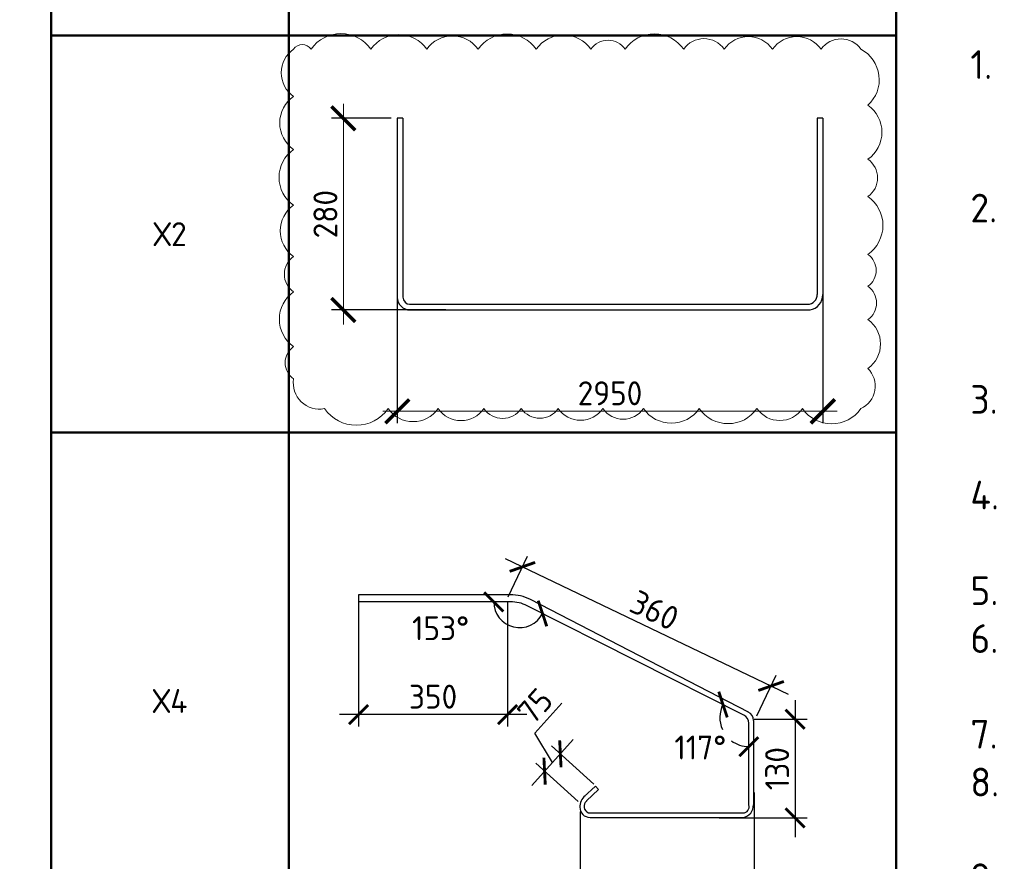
# Model space of a CAD drawing. Header units: millimetres. Extents: x -42044588 to 856694, y -806701 to 941911.
# Tile 59 of 256: x -51552 to -41259, y -439090 to -430291. Entities that reach past the tile are written whole.
import ezdxf

# ---------------------------------------------------------------- set-up
doc = ezdxf.new("R2010")
doc.units = ezdxf.units.MM
doc.layers.add('0 @ 100', color=7, linetype='Continuous')
for name, color, linetype, lineweight in [('907Сл Осевые', 1, 'Continuous', 0), ('RAZMER', 100, 'Continuous', 15), ('RAZMER @ 100', 100, 'Continuous', 15), ('Выноски', 20, 'Continuous', 20), ('РАЗМЕРЫ', 1, 'Continuous', 9)]:
    doc.layers.add(name, color=color, linetype=linetype, lineweight=lineweight)
doc.styles.add('GOST-2.304_Type-B', font='GOST_Common.ttf')
doc.styles.add('ГОСТ', font='GOST_Common.ttf')
doc.dimstyles.new('ГОСТ', dxfattribs={"dimscale": 0, "dimtxt": 2.5, "dimasz": 2.5, "dimexe": 1.25, "dimexo": 0.625, "dimtad": 1, "dimdec": 0, "dimtxsty": 'ГОСТ', "dimblk": 'ARCHTICK', "dimcen": 2.5, "dimdle": 1.5, "dimclrd": 256, "dimclre": 256, "dimclrt": 256, "dimadec": 0, "dimazin": 0, "dimtfac": 1, "dimtdec": 0, "dimtmove": 1, "dimatfit": 3, "dimfxl": 0, "dimlwd": -1, "dimarcsym": 0})
doc.dimstyles.new('СПДС', dxfattribs={"dimscale": 100, "dimtxt": 2.5, "dimasz": 2, "dimexe": 1.25, "dimexo": 0, "dimtad": 1, "dimdec": 0, "dimrnd": 5, "dimtxsty": 'GOST-2.304_Type-B', "dimblk": 'ARCHTICK', "dimcen": 2.5, "dimdle": 2, "dimclrd": 1, "dimclre": 1, "dimclrt": 1, "dimadec": 0, "dimazin": 2, "dimtfac": 0.75, "dimtdec": 0, "dimtmove": 1, "dimatfit": 3, "dimfxl": 0, "dimtolj": 1, "dimarcsym": 0})

# ---------------------------------------------------------------- blocks, each defined once
blk = doc.blocks.new('_ArchTick')
at = {"color": 0, "linetype": 'ByBlock', "const_width": 0.15}
blk.add_lwpolyline([(-0.5, -0.5), (0.5, 0.5)], dxfattribs=at)
blk = doc.blocks.new('*D6450')
at = {"layer": 'DEFPOINTS', "color": 0, "transparency": 16777216}
for p in [(-48168, -431322), (-47605, -431322), (-47035, -433326)]:
    blk.add_point(p, dxfattribs=at)
at = {"layer": 'RAZMER', "transparency": 16777216}
blk.add_line((-48168, -433476), (-48168, -431172), dxfattribs=at)
at = {"layer": 'RAZMER', "lineweight": -2, "transparency": 16777216}
for p, q in [((-47668, -431322), (-48293, -431322)), ((-47098, -433326), (-48293, -433326))]:
    blk.add_line(p, q, dxfattribs=at)
at = {"layer": 'RAZMER', "transparency": 16777216, "xscale": 250, "yscale": 250, "zscale": 250}
for p, rotation in [((-48168, -431322), 90), ((-48168, -433326), 270)]:
    blk.add_blockref('_ArchTick', p, dxfattribs=dict(at, rotation=rotation))
at = {"layer": 'RAZMER', "lineweight": 0, "transparency": 16777216, "insert": (-48356, -432324), "char_height": 250, "attachment_point": 5, "rotation": 90, "style": 'ГОСТ', "bg_fill": 3, "box_fill_scale": 1.1, "bg_fill_color": 256, "bg_fill_true_color": 13158600, "bg_fill_transparency": 0}
blk.add_mtext('280', dxfattribs=at)
blk = doc.blocks.new('*D6451')
at = {"layer": 'DEFPOINTS', "color": 0, "transparency": 16777216}
for p in [(-47605, -432991), (-43156, -432954), (-43156, -434385)]:
    blk.add_point(p, dxfattribs=at)
at = {"layer": 'RAZMER', "lineweight": -2, "transparency": 16777216}
for p, q in [((-43156, -433017), (-43156, -434510)), ((-47605, -433053), (-47605, -434510))]:
    blk.add_line(p, q, dxfattribs=at)
at = {"layer": 'RAZMER', "transparency": 16777216}
blk.add_line((-47755, -434385), (-43006, -434385), dxfattribs=at)
at = {"layer": 'RAZMER', "transparency": 16777216, "xscale": 250, "yscale": 250, "zscale": 250, "rotation": 180}
blk.add_blockref('_ArchTick', (-47605, -434385), dxfattribs=at)
at = {"layer": 'RAZMER', "transparency": 16777216, "xscale": 250, "yscale": 250, "zscale": 250}
blk.add_blockref('_ArchTick', (-43156, -434385), dxfattribs=at)
at = {"layer": 'RAZMER', "lineweight": 0, "transparency": 16777216, "insert": (-45381, -434197), "char_height": 250, "attachment_point": 5, "style": 'ГОСТ', "bg_fill": 3, "box_fill_scale": 1.1, "bg_fill_color": 256, "bg_fill_true_color": 13158600, "bg_fill_transparency": 0}
blk.add_mtext('2950', dxfattribs=at)
blk = doc.blocks.new('*T6443')
at = {"layer": 'Выноски', "color": 0, "linetype": 'ByBlock', "lineweight": 50, "transparency": 16777216}
for p, q in [((0, 0), (8834, 0)), ((0, 0), (0, -21955)), ((2484, 0), (2484, -21955)), ((8834, 0), (8834, -21955)), ((0, -4726), (8834, -4726)), ((0, -8877), (8834, -8877)), ((0, -14489), (8834, -14489)), ((0, -18336), (8834, -18336)), ((0, -21955), (8834, -21955))]:
    blk.add_line(p, q, dxfattribs=at)
at = {"layer": 'Выноски', "color": 0, "transparency": 16777216, "char_height": 250, "width": 2183.67, "attachment_point": 5, "style": 'GOST-2.304_Type-B'}
for s, insert in [('Х1', (1242, -2363)), ('Х2', (1242, -6802)), ('Х4', (1242, -11683)), ('Х5', (1242, -16413)), ('Х', (1242, -20146))]:
    blk.add_mtext(s, dxfattribs=dict(at, insert=insert))
blk = doc.blocks.new('*D6666')
at = {"layer": 'DEFPOINTS', "color": 0, "transparency": 16777216}
for p in [(-48009, -436312), (-46452, -436375), (-48009, -437556)]:
    blk.add_point(p, dxfattribs=at)
at = {"layer": 'РАЗМЕРЫ', "color": 1, "lineweight": -2, "transparency": 16777216}
for p, q in [((-48009, -436312), (-48009, -437681)), ((-46452, -436375), (-46452, -437681)), ((-46252, -437556), (-48209, -437556))]:
    blk.add_line(p, q, dxfattribs=at)
at = {"layer": 'РАЗМЕРЫ', "color": 1, "lineweight": -2, "transparency": 16777216, "xscale": 200, "yscale": 200, "zscale": 200, "rotation": 180}
blk.add_blockref('_ArchTick', (-48009, -437556), dxfattribs=at)
at = {"layer": 'РАЗМЕРЫ', "color": 1, "lineweight": -2, "transparency": 16777216, "xscale": 200, "yscale": 200, "zscale": 200}
blk.add_blockref('_ArchTick', (-46452, -437556), dxfattribs=at)
at = {"layer": 'РАЗМЕРЫ', "color": 1, "lineweight": 0, "transparency": 16777216, "insert": (-47231, -437369), "char_height": 250, "attachment_point": 5, "style": 'GOST-2.304_Type-B'}
blk.add_mtext('\\A1;350', dxfattribs=at)
blk = doc.blocks.new('*D6667')
at = {"layer": 'DEFPOINTS', "color": 0, "transparency": 16777216}
for p in [(-43875, -438371), (-45692, -438572), (-45692, -439553)]:
    blk.add_point(p, dxfattribs=at)
at = {"layer": 'РАЗМЕРЫ', "color": 1, "lineweight": -2, "transparency": 16777216}
for p, q in [((-43875, -438371), (-43875, -439678)), ((-45692, -438572), (-45692, -439678)), ((-43675, -439553), (-45892, -439553))]:
    blk.add_line(p, q, dxfattribs=at)
at = {"layer": 'РАЗМЕРЫ', "color": 1, "lineweight": -2, "transparency": 16777216, "xscale": 200, "yscale": 200, "zscale": 200, "rotation": 180}
blk.add_blockref('_ArchTick', (-45692, -439553), dxfattribs=at)
at = {"layer": 'РАЗМЕРЫ', "color": 1, "lineweight": -2, "transparency": 16777216, "xscale": 200, "yscale": 200, "zscale": 200}
blk.add_blockref('_ArchTick', (-43875, -439553), dxfattribs=at)
at = {"layer": 'РАЗМЕРЫ', "color": 1, "lineweight": 0, "transparency": 16777216, "insert": (-44784, -439365), "char_height": 250, "attachment_point": 5, "style": 'GOST-2.304_Type-B'}
blk.add_mtext('\\A1;230', dxfattribs=at)
blk = doc.blocks.new('*D6668')
at = {"layer": 'DEFPOINTS', "color": 0, "transparency": 16777216}
for p in [(-43874, -437604), (-44241, -438637), (-43446, -438637)]:
    blk.add_point(p, dxfattribs=at)
at = {"layer": 'РАЗМЕРЫ', "color": 1, "lineweight": -2, "transparency": 16777216}
for p, q in [((-43446, -437404), (-43446, -438837)), ((-43874, -437604), (-43321, -437604)), ((-44241, -438637), (-43321, -438637))]:
    blk.add_line(p, q, dxfattribs=at)
at = {"layer": 'РАЗМЕРЫ', "color": 1, "lineweight": -2, "transparency": 16777216, "xscale": 200, "yscale": 200, "zscale": 200}
for p, rotation in [((-43446, -437604), 90), ((-43446, -438637), 270)]:
    blk.add_blockref('_ArchTick', p, dxfattribs=dict(at, rotation=rotation))
at = {"layer": 'РАЗМЕРЫ', "color": 1, "lineweight": 0, "transparency": 16777216, "insert": (-43634, -438121), "char_height": 250, "attachment_point": 5, "rotation": 90, "style": 'GOST-2.304_Type-B'}
blk.add_mtext('\\A1;130', dxfattribs=at)
blk = doc.blocks.new('*D6669')
at = {"layer": 'DEFPOINTS', "color": 0, "transparency": 16777216}
for p in [(-46447, -436324), (-43697, -437257), (-43847, -437569)]:
    blk.add_point(p, dxfattribs=at)
at = {"layer": 'РАЗМЕРЫ', "color": 1, "lineweight": -2, "transparency": 16777216}
for p, q in [((-46447, -436324), (-46243, -435899)), ((-46478, -435925), (-43517, -437343)), ((-43847, -437569), (-43643, -437144))]:
    blk.add_line(p, q, dxfattribs=at)
at = {"layer": 'РАЗМЕРЫ', "color": 1, "lineweight": -2, "transparency": 16777216, "xscale": 200, "yscale": 200, "zscale": 200}
for p, rotation in [((-46297, -436012), 154.4170188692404), ((-43697, -437257), 334.4170188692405)]:
    blk.add_blockref('_ArchTick', p, dxfattribs=dict(at, rotation=rotation))
at = {"layer": 'РАЗМЕРЫ', "color": 1, "transparency": 16777216, "insert": (-44916, -436465), "char_height": 250, "attachment_point": 5, "rotation": 334.417, "style": 'GOST-2.304_Type-B'}
blk.add_mtext('\\A1;360', dxfattribs=at)
blk = doc.blocks.new('*D6670')
at = {"layer": 'DEFPOINTS', "color": 0, "transparency": 16777216}
for p in [(-46065, -438148), (-45549, -438284), (-45713, -438466)]:
    blk.add_point(p, dxfattribs=at)
at = {"layer": 'РАЗМЕРЫ', "color": 1, "lineweight": -2, "transparency": 16777216}
for p, q in [((-46168, -437750), (-45884, -437436)), ((-45982, -438057), (-46168, -437750)), ((-45766, -437818), (-46199, -438296)), ((-45549, -438284), (-45993, -437882)), ((-45713, -438466), (-46157, -438064))]:
    blk.add_line(p, q, dxfattribs=at)
at = {"layer": 'РАЗМЕРЫ', "color": 1, "lineweight": -2, "transparency": 16777216, "xscale": 200, "yscale": 200, "zscale": 200}
for p, rotation in [((-45900, -437966), 47.8990282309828), ((-46065, -438148), 227.8990282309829)]:
    blk.add_blockref('_ArchTick', p, dxfattribs=dict(at, rotation=rotation))
at = {"layer": 'РАЗМЕРЫ', "color": 1, "transparency": 16777216, "insert": (-46165, -437467), "char_height": 250, "attachment_point": 5, "rotation": 47.899, "style": 'GOST-2.304_Type-B'}
blk.add_mtext('\\A1;75', dxfattribs=at)
blk = doc.blocks.new('*D6671')
at = {"layer": '907Сл Осевые', "color": 1, "lineweight": -2, "transparency": 16777216}
blk.add_arc((-46327, -436378), 269, 180, 333.236, dxfattribs=at)
at = {"layer": 'DEFPOINTS', "color": 0, "transparency": 16777216}
for p in [(-48010, -436378), (-46422, -436378), (-46247, -436419), (-46270, -436641), (-43983, -437561)]:
    blk.add_point(p, dxfattribs=at)
at = {"layer": '907Сл Осевые', "color": 1, "lineweight": -2, "transparency": 16777216, "xscale": 200, "yscale": 200, "zscale": 200}
for p, rotation in [((-46596, -436378), 89.99999999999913), ((-46087, -436499), 63.23598647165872)]:
    blk.add_blockref('_ArchTick', p, dxfattribs=dict(at, rotation=rotation))
at = {"layer": '907Сл Осевые', "color": 1, "transparency": 16777216, "insert": (-47152, -436653), "char_height": 250, "attachment_point": 5, "style": 'GOST-2.304_Type-B'}
blk.add_mtext('\\A1;153°', dxfattribs=at)
blk = doc.blocks.new('*D6672')
at = {"layer": '907Сл Осевые', "color": 1, "lineweight": -2, "transparency": 16777216}
for start, end in [(153.236, 204.2969), (233.0605, 270)]:
    blk.add_arc((-43930, -437587), 303, start, end, dxfattribs=at)
at = {"layer": 'DEFPOINTS', "color": 0, "transparency": 16777216}
for p in [(-46247, -436419), (-44226, -437651), (-43983, -437561), (-43930, -437646), (-43930, -438501)]:
    blk.add_point(p, dxfattribs=at)
at = {"layer": '907Сл Осевые', "color": 1, "lineweight": -2, "transparency": 16777216, "xscale": 200, "yscale": 200, "zscale": 200}
for p, rotation in [((-44200, -437451), 63.23598647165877), ((-43930, -437891), 359.9999999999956)]:
    blk.add_blockref('_ArchTick', p, dxfattribs=dict(at, rotation=rotation))
at = {"layer": '907Сл Осевые', "color": 1, "transparency": 16777216, "insert": (-44437, -437900), "char_height": 250, "attachment_point": 5, "style": 'GOST-2.304_Type-B'}
blk.add_mtext('\\A1;117°', dxfattribs=at)

msp = doc.modelspace()

# ---------------------------------------------------------------- linework, layer by layer
at = {"layer": 'RAZMER', "lineweight": 30}
for p, q in [((-43156.466, -431321.917), (-43215.866, -431321.917)), ((-48009.177, -436305.329), (-48009.177, -436378.203)), ((-46424.796, -436305.488), (-48009.05, -436305.329)), ((-46422.407, -436378.203), (-48010.453, -436378.203)), ((-43982.589, -437560.625), (-46246.743, -436418.702)), ((-43933.919, -437531.84), (-46212.396, -436354.073)), ((-43929.521, -438501.135), (-43929.521, -437646.49)), ((-43882.001, -437617.121), (-43882.001, -438501.135))]:
    msp.add_line(p, q, dxfattribs=at)
for points in [[(-47605.082, -431321.917), (-47605.082, -433192.192)], [(-47545.682, -431321.917), (-47545.682, -433192.192)], [(-43215.866, -431321.917), (-43215.866, -433162.492)], [(-43156.466, -431321.917), (-43156.466, -433162.492)], [(-47479.769, -433325.582), (-43290.116, -433325.842)], [(-47476.063, -433266.297), (-43314.729, -433266.442)], [(-45291.202, -433325.842), (-43290.116, -433325.842)], [(-45654.162, -438417.191), (-45533.813, -438304.382), (-45501.132, -438338.879), (-45627.546, -438458.752), (-45628.51, -438460.594)], [(-45589.758, -438584.295), (-43988.89, -438584.295)], [(-45589.758, -438631.815), (-43988.89, -438631.815)]]:
    msp.add_lwpolyline(points, dxfattribs=at)
for centre, radius, start, end in [((-47471.432, -433192.192), 133.65, 180, 270), ((-47471.432, -433192.192), 74.25, 180, 270), ((-43315.427, -433166.791), 99.653, 270.4014222, 2.4726881), ((-43314.536, -433167.981), 158.165, 278.4363957, 1.9889486), ((-46408.598, -436723.247), 418.072, 62.010952, 92.220434), ((-46408.598, -436723.247), 344.883, 62.010952, 92.220434), ((-43978.001, -437617.121), 96, 0, 63.4349488), ((-44025.521, -437646.49), 96, 0, 63.4349488), ((-45540.803, -438524.417), 155.952, 130.2722831, 180.4832081), ((-45578.538, -438514.907), 73.805, 131.7925211, 246.842795), ((-45589.758, -438524.895), 106.92, 180, 270), ((-45589.758, -438524.895), 59.4, 203.2419046, 270), ((-43991.376, -438519.747), 64.595, 272.1782659, 16.7463785), ((-43991.345, -438519.747), 64.595, 272.1782659, 16.7463785), ((-44011.617, -438504.459), 129.659, 280.8929377, 1.4687081), ((-44011.586, -438504.459), 129.659, 280.8929377, 1.4687081)]:
    msp.add_arc(centre, radius, start, end, dxfattribs=at)

# ---------------------------------------------------------------- texts
at = {"ltscale": 100, "insert": (-133805.873, -427787.508), "char_height": 250, "attachment_point": 1, "style": 'ГОСТ'}
msp.add_mtext_dynamic_manual_height_columns('\\pi1250,t1750;1.^IПроизводство работ вести в строгом соответствии с требованиями СП 70.13330.2012 "Несущие и ограждающие конструкции" и проектом производства работ.{\\H1.83333x; }\\P2.^IПеред бетонированием арматуру и основание, на которую укладывается бетонная смесь, очистить от {\\H1.55556x; }ржавчины и грязи. {\\H1.64815x; }\\P3.^IБетонирование вести слоем на всю толщину  плит. Захватки при бетонировании должны быть отсечены {\\H1.61728x; }вертикальными швами. Бетон применять класса В25. Заполнителем для бетона служит щебень твердых пород, {\\H1.62757x; }наибольшая фракция щебня не должна превышать 40мм.{\\H1.62414x; }\\P4.^IВ процессе бетонирования обеспечить соблюдение защитных слоев и мест положения рабочей арматуры {\\H1.62529x; }согласно проекту. Материал фиксаторов для нижней арматуры фундаментных плит выбирается проектом производства {\\H1.6249x; }работ, исходя из конкретных возможностей строительной организации.{\\H1.62503x; }\\P5.^IПроектом принято соединение рабочих стержней арматуры монолитной плиты внахлестку (без сварки). {\\H1.72499x; }\\P6.^IСварные арматурные каркасы изготовить на заводе-изготовители. {\\H1.67917x; }\\P7.^IКрестообразные соединения стержней арматуры 1-го и 2-го рядов, а также 3-го и 4-го рядов между собой {\\H1.60694x; }выполнить вязкой отожженной проволокой диаметром 2,0-3,0 мм. Допускается применение специальных соединительных {\\H1.63102x; }элементов - пластмассовых или проволочных фиксаторов. Соединение арматуры допускается предусматривать не во всех {\\H1.62299x; }местах пересечения стержней арматуры. При этом должны быть связаны вязальной проволокой все пересечения стержней {\\H1.62567x; }в 2-х крайних рядах по периметру плит, остальные узлы могут быть соединены через узел в шахматном порядке (схему {\\H1.72478x; }вязки стержней см. на данном листе).{\\H1.77924x; }', width=18954.38214, gutter_width=12.5, heights=[0], dxfattribs=at)
at = {"layer": '0 @ 100', "char_height": 300, "width": 18500, "attachment_point": 1, "style": 'ГОСТ'}
for s, insert in [('\\pi-900,l900,t900;{\\C7;1.^IАрмирование монолитной плиты  состоит из основного армирования ∅10 А500С с шагом  200х200мм  в нижней зоне, основного армирования ∅10 А500С с шагом  200х200мм  в  верхней зоне и дополнительного армирования, указанного на схемах армирования.\\P2.^IАрмирование плиты предусмотрено отдельными  стержнями заводской длины по осям Х и Y. При недостатке заводской длины стержней для армирования плиты, стыки стержней осуществлять внахлестку без  сварки. Стыки арматуры внахлестку должны располагаться вразбежку (через шаг). См. деталь стыковки арматуры.\\P3.^IВерхнюю и нижнюю арматуру вязать вязальной проволокой через пересечение.  Стержни основной и дополнительной арматуры укладывать в соответствии с сечениями .\\P4.^IПо периметру плиты и у отверстий  у концов основной арматуры устанавливать П-образные элементы Ск1.\\P5.^IПозиции со знаком "*" укладываются с шагом 100 мм\\P6.^IДля фиксации в проектном положении стержней верхней сетки устанавливать фиксаторы Ф1 с шагом 600х600мм.\\P7.^IДиаметр оправки стержня при d<20мм - 5d, при d≥20мм - 8d\\P8.^IКаркасы поперечного армирования устанавливаются до начала устройство верхней сетки армирования.\\P9.^IОбрамления отверстий см. лист 8. В местах расположения отверстий осуществить прерывания основной и дополнительной сеток арматуры. Отверстия обрамляются двумя стержнями арматуры, расход стали на обрамление учтен на листе 40.\\P10.^IПроемы размерами до 300х300 допускается выполнять по месту методом алмазного бурения.\\P11.^IСечения 3-3;4-4;5-5 см. лист 8.}', (-41963.959, -385058.983)), ('\\pi-900,l900,t900;{\\C7;1.^IАрмирование монолитной плиты  состоит из основного армирования ∅10 А500С с шагом  200х200мм  в нижней зоне, основного армирования ∅10 А500С с шагом  200х200мм  в  верхней зоне и дополнительного армирования, указанного на схемах армирования.\\P2.^IАрмирование плиты предусмотрено отдельными  стержнями заводской длины по осям Х и Y. При недостатке заводской длины стержней для армирования плиты, стыки стержней осуществлять внахлестку без  сварки. Стыки арматуры внахлестку должны располагаться вразбежку (через шаг). См. деталь стыковки арматуры.\\P3.^IВерхнюю и нижнюю арматуру вязать вязальной проволокой через пересечение.  Стержни основной и дополнительной арматуры укладывать в соответствии с сечениями .\\P4.^IПо периметру плиты и у отверстий  у концов основной арматуры устанавливать П-образные элементы Ск1.\\P5.^IПозиции со знаком "*" укладываются с шагом 100 мм\\P6.^IДля фиксации в проектном положении стержней верхней сетки устанавливать фиксаторы Ф1 с шагом 600х600мм.\\P7.^IДиаметр оправки стержня при d<20мм - 5d, при d≥20мм - 8d\\P8.^IКаркасы поперечного армирования устанавливаются до начала устройство верхней сетки армирования.\\P9.^IОбрамления отверстий см. лист 8. В местах расположения отверстий осуществить прерывания основной и дополнительной сеток арматуры. Отверстия обрамляются двумя стержнями арматуры, расход стали на обрамление учтен на листе 45.\\P10.^IПроемы размерами до 300х300 допускается выполнять по месту методом алмазного бурения.\\P11.^IСечения 3-3;4-4;5-5 см. лист 8.}', (-41613.8, -430610.23))]:
    msp.add_mtext(s, dxfattribs=dict(at, insert=insert))

# ---------------------------------------------------------------- dimensions: what is measured, and where the dimension line sits
at = {"layer": '907Сл Осевые'}
for base, line2, picture, middle in [((-46270.407, -436641.104), ((-46422.407, -436378.203), (-48010.453, -436378.203)), '*D6671', (-47151.732, -436652.881)), ((-44226.016, -437651.262), ((-43929.521, -438501.135), (-43929.521, -437646.49)), '*D6672', (-44436.794, -437899.685))]:
    dim = msp.add_angular_dim_2l(base=base, line1=((-43982.589, -437560.625), (-46246.743, -436418.702)), line2=line2, dimstyle='СПДС', dxfattribs=at)
    dim.commit()
    dim.dimension.update_dxf_attribs({"geometry": picture, "text_midpoint": middle, "dimtype": 162})
at = {"layer": 'РАЗМЕРЫ'}
for p1, p2, distance, text, picture, middle in [((-46446.964, -436324.018), (-43846.615, -437568.947), 346.24, '360', '*D6669', (-44916.311, -436465.07)), ((-45548.666, -438284.026), (-45712.904, -438465.786), -473.957, '75', '*D6670', (-46265.571, -437578.088))]:
    dim = msp.add_aligned_dim(p1=p1, p2=p2, distance=distance, text=text, dimstyle='СПДС', dxfattribs=at)
    dim.commit()
    dim.dimension.update_dxf_attribs({"geometry": picture, "text_midpoint": middle})
at = {"layer": 'РАЗМЕРЫ', "lineweight": 0}
for base, p1, p2, text, picture, middle in [((-48009.177, -437556.495), (-46452.167, -436374.567), (-48009.177, -436311.744), '350', '*D6666', (-47230.672, -437368.995)), ((-45692.263, -439552.635), (-43874.953, -438370.707), (-45692.263, -438572.337), '230', '*D6667', (-44783.608, -439365.135))]:
    dim = msp.add_linear_dim(base=base, p1=p1, p2=p2, text=text, dimstyle='СПДС', dxfattribs=at)
    dim.commit()
    dim.dimension.update_dxf_attribs({"geometry": picture, "text_midpoint": middle})
dim = msp.add_linear_dim(base=(-43446.287, -438636.822), p1=(-43873.95, -437604.273), p2=(-44240.846, -438636.822), angle=90, text='130', dimstyle='СПДС', dxfattribs=at)
dim.commit()
dim.dimension.update_dxf_attribs({"geometry": '*D6668', "text_midpoint": (-43633.787, -438120.548)})

# ---------------------------------------------------------------- next in the draw order: dimensions: what is measured, and where the dimension line sits
at = {"layer": 'RAZMER @ 100', "lineweight": 0}
dim = msp.add_linear_dim(base=(-48168.006, -431321.917), p1=(-47035.383, -433325.842), p2=(-47605.082, -431321.917), angle=90, text='280', dimstyle='ГОСТ', override={"dimscale": 100, "dimlfac": 0.1, "dimrnd": 10, "dimtix": 0, "dimtofl": 1, "dimtmove": 1, "dimatfit": 3}, dxfattribs=at)
dim.commit()
dim.dimension.update_dxf_attribs({"geometry": '*D6450', "text_midpoint": (-48355.506, -432323.88)})

# ---------------------------------------------------------------- next in the draw order: linework, layer by layer
at = {"layer": 'RAZMER', "lineweight": 30}
msp.add_line((-47545.682, -431321.917), (-47605.082, -431321.917), dxfattribs=at)

# ---------------------------------------------------------------- next in the draw order: dimensions: what is measured, and where the dimension line sits
at = {"layer": 'RAZMER @ 100', "lineweight": 0}
dim = msp.add_linear_dim(base=(-43156.466, -434384.998), p1=(-47605.082, -432990.519), p2=(-43156.466, -432954.153), text='2950', dimstyle='ГОСТ', override={"dimscale": 100, "dimlfac": 0.1, "dimrnd": 10, "dimtix": 0, "dimtofl": 1, "dimtmove": 1, "dimatfit": 3}, dxfattribs=at)
dim.commit()
dim.dimension.update_dxf_attribs({"geometry": '*D6451', "text_midpoint": (-45380.774, -434197.498)})

# ---------------------------------------------------------------- next in the draw order: linework, layer by layer
at = {"layer": '907Сл Осевые', "color": 240, "true_color": 0xed1f24}
msp.add_lwpolyline([(-48688.998, -430599.268, 0.52056705), (-48688.998, -431092.355, 0.52056705), (-48688.998, -431648.097, 0.52056705), (-48688.998, -432231.021, 0.52056705), (-48688.998, -432766.509, 0.52056705), (-48688.998, -433136.688, 0.52056705), (-48688.998, -433708.025, 0.52056705), (-48688.998, -434046.374, 0.52056705), (-48366.088, -434357.496, 0.52056705), (-47700.479, -434357.496, 0.52056705), (-47178.521, -434357.496, 0.52056705), (-46699.503, -434357.496, 0.52056705), (-46308.154, -434357.496, 0.52056705), (-45923.122, -434357.496, 0.52056705), (-45454.876, -434357.496, 0.52056705), (-45031.452, -434357.496, 0.52056705), (-44447.511, -434357.496, 0.52056705), (-43844.679, -434357.496, 0.52056705), (-43368.977, -434357.496, 0.52056705), (-42759.634, -434357.496, 0.52056705), (-42685.369, -433936.049, 0.52056705), (-42685.369, -433426.96, 0.52056705), (-42685.369, -433078.49, 0.52056705), (-42685.369, -432744.373, 0.52056705), (-42685.369, -432139.181, 0.52056705), (-42685.369, -431749.439, 0.52056705), (-42685.369, -431185.142, 0.52056705), (-42757.749, -430599.268, 0.52056705), (-43174.377, -430599.268, 0.52056705), (-43682.571, -430599.268, 0.52056705), (-44186.88, -430599.268, 0.52056705), (-44610.965, -430599.268, 0.52056705), (-45223.075, -430599.268, 0.52056705), (-45580.589, -430599.268, 0.52056705), (-46152.241, -430599.268, 0.52056705), (-46760.872, -430599.268, 0.52056705), (-47295.77, -430599.268, 0.52056705), (-47880.87, -430599.268, 0.52056705), (-48506.561, -430599.268, 0.52056705)], format="xyb", close=True, dxfattribs=at)

# ---------------------------------------------------------------- next in the draw order: block references
msp.add_blockref('*T6443', (-51222.093, -425730.948))

doc.saveas('drawing.dxf')
